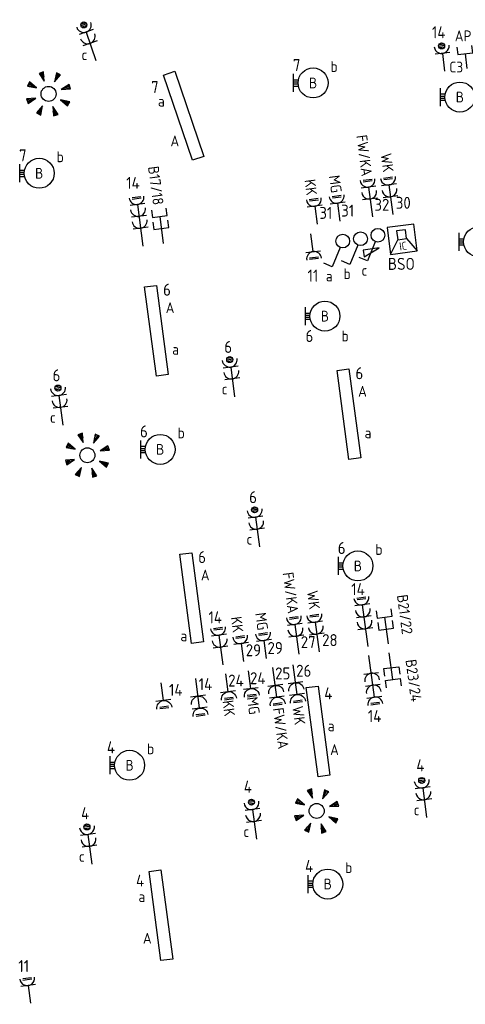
# Model space of a CAD drawing. Header units: millimetres. Extents: x 28812 to 120869, y 26747 to 104834.
# Tile 22 of 36: x 91890 to 99322, y 32278 to 48710. Entities that reach past the tile are written whole.
import ezdxf
from ezdxf.enums import TextEntityAlignment as Align

# ---------------------------------------------------------------- set-up
doc = ezdxf.new("R2010")
doc.units = ezdxf.units.MM
doc.header["$LTSCALE"] = 100
for name, color, linetype in [('EB62203-_ATTRIB', 2, 'Continuous'), ('EB63101-_ATTRIB', 2, 'Continuous'), ('EB63102-_ATTRIB', 2, 'Continuous'), ('EB63103-_ATTRIB', 2, 'Continuous'), ('EB63106-_ATTRIB', 2, 'Continuous'), ('EB6422--_ATTRIB', 2, 'Continuous'), ('EB6441--_ATTRIB', 2, 'Continuous'), ('EL62203-_KRACHT-WCD230', 3, 'Continuous'), ('EL63101-_LICHT-ARM', 3, 'Continuous'), ('EL63102-_LICHT-SCH', 3, 'Continuous'), ('EL63103-_LICHT-WCD230V', 3, 'Continuous'), ('EL63106-_LICHT-WCDPLAF', 3, 'Continuous'), ('EL6422--_INTERCOM', 3, 'Continuous'), ('EL6441--_DATACOM', 3, 'Continuous')]:
    doc.layers.add(name, color=color, linetype=linetype)
doc.styles.add('NORATT', font='iso.shx')
doc.styles.add('NORDIM', font='isocp.shx')

# ---------------------------------------------------------------- blocks, each defined once
blk = doc.blocks.new('ES3G10')
for p, q in [((-3.25, -1.5), (-3.25, 1.5)), ((-3.25, 0.52), (-2.44, 0.52)), ((-3.25, 0.17), (-2.49, 0.17)), ((-3.25, -0.17), (-2.49, -0.17)), ((-3.25, -0.52), (-2.44, -0.52))]:
    blk.add_line(p, q)
blk.add_circle((0, 0), 2.5)
at = {"style": 'NORATT', "flags": 9}
blk.add_attdef('GELIJK', text='', height=1.8, dxfattribs=at).set_placement((3.5, 5), align=Align.MIDDLE_CENTER)
at = {"color": 6, "style": 'NORATT'}
for tag, flags, p in [('SCHAK', 8, (3.5, 2.75)), ('A_CODE', 8, (0, 0)), ('GROEP', 8, (-3.5, -2.75)), ('KAST', 9, (3.5, -2.75))]:
    blk.add_attdef(tag, text='', height=1.8, dxfattribs=dict(at, flags=flags)).set_placement(p, align=Align.MIDDLE)
blk = doc.blocks.new('ES3W2P')
at = {"color": 0}
for p, q in [((0.43, 3.5), (-0.43, 3.5)), ((1.25, 2), (-1.25, 2)), ((0.5, 3.25), (-0.5, 3.25)), ((0.43, 3), (-0.43, 3)), ((0, 2), (0, -3)), ((1.25, 0), (-1.25, 0))]:
    blk.add_line(p, q, dxfattribs=at)
blk.add_circle((0, 3.25), 0.5, dxfattribs=at)
for centre in [(0, 3.25), (0, 1.25)]:
    blk.add_arc(centre, 1.25, 180, 0, dxfattribs=at)
at = {"color": 0, "style": 'NORATT'}
for tag, flags, p in [('VERMOGEN', 9, (-2.5, 4.5)), ('GROEP', 8, (0, 5.5)), ('KAST', 9, (2.5, 4.5)), ('SCHAK', 8, (-1.5, -1.5)), ('TAL', 8, (1.59, -1.64))]:
    blk.add_attdef(tag, text='', height=1.8, rotation=90, dxfattribs=dict(at, flags=flags)).set_placement(p, align=Align.MIDDLE)
at = {"style": 'NORATT', "width": 0.7, "flags": 8}
blk.add_attdef('DOEL', text='', height=1.8, rotation=90, dxfattribs=at).set_placement((-2.5, 5.5), align=Align.MIDDLE_LEFT)
at = {"style": 'NORATT', "flags": 9}
blk.add_attdef('GELIJK', text='', height=1.8, rotation=90, dxfattribs=at).set_placement((5, 5.5), align=Align.MIDDLE_CENTER)
blk.add_attdef('M_CODE', text='', height=1.8, dxfattribs=at).set_placement((0, 0), align=Align.MIDDLE_CENTER)
blk = doc.blocks.new('ES111352')
at = {"color": 0}
blk.add_line((0, 1.5), (0, -3), dxfattribs=at)
for points in [[(-1.25, 2.75), (-1.25, 1.5), (1.25, 1.5), (1.25, 2.75)], [(-1.25, 0.75), (-1.25, -0.5), (1.25, -0.5), (1.25, 0.75)]]:
    blk.add_lwpolyline(points, dxfattribs=at)
at = {"color": 0, "style": 'NORATT', "flags": 8}
blk.add_attdef('NUMMER1', text='', height=1.8, rotation=90, dxfattribs=at).set_placement((-1.5, 4.5), align=Align.MIDDLE_LEFT)
at = {"style": 'NORATT', "flags": 8}
blk.add_attdef('NUMMER', text='', height=1.8, rotation=90, dxfattribs=at).set_placement((1.5, 4.5), align=Align.MIDDLE_LEFT)
at = {"style": 'NORATT'}
for tag, flags, p in [('PANEEL', 9, (0, 3)), ('CODE', 9, (1, 3.5)), ('GRP', 8, (0, -5)), ('RUIMTE', 9, (0, -7.5))]:
    blk.add_attdef(tag, text='', height=1.8, dxfattribs=dict(at, flags=flags)).set_placement(p, align=Align.MIDDLE_LEFT)
at = {"style": 'NORATT', "flags": 8}
blk.add_attdef('M_CODE', text='', height=1.8, dxfattribs=at).set_placement((0, 0), align=Align.MIDDLE_CENTER)
blk = doc.blocks.new('ES3S1')
blk.add_lwpolyline([(0.58, 1), (2.31, 4), (3.61, 3.25)])
blk.add_circle((0, 0), 1.15)
at = {"style": 'NORATT'}
for tag, flags, p in [('SCHAK', 8, (3, 5.5)), ('KAST', 9, (-3, 0.5)), ('M_CODE', 9, (0, 0)), ('DOEL', 9, (-3, -2)), ('GROEP', 9, (-3, -4.5))]:
    blk.add_attdef(tag, text='', height=1.8, dxfattribs=dict(at, flags=flags)).set_placement(p, align=Align.MIDDLE_CENTER)
blk = doc.blocks.new('ES3W1L')
for p, q in [((1.25, 0), (-1.25, 0)), ((-0.75, 1.25), (0.75, 1.25)), ((-0.75, 1), (0.75, 1)), ((0, 0), (0, -3))]:
    blk.add_line(p, q)
blk.add_arc((0, 1.25), 1.25, 180, 0)
at = {"style": 'NORATT'}
for tag, flags, p in [('VERMOGEN', 9, (-2.5, 3)), ('GROEP', 8, (0, 3)), ('SCHAK', 8, (2.5, 3)), ('GELIJK', 9, (5, 3)), ('TAL', 8, (2.5, 3)), ('KAST', 9, (7, 3))]:
    blk.add_attdef(tag, text='', height=1.8, rotation=90, dxfattribs=dict(at, flags=flags)).set_placement(p, align=Align.MIDDLE_CENTER)
at = {"style": 'NORATT', "flags": 8}
blk.add_attdef('DOEL', text='', height=1.8, rotation=90, dxfattribs=at).set_placement((-2.5, 3), align=Align.MIDDLE_LEFT)
at = {"style": 'NORATT', "flags": 9}
blk.add_attdef('M_CODE', text='', height=1.8, dxfattribs=at).set_placement((0, 0), align=Align.MIDDLE_CENTER)
blk = doc.blocks.new('EJ3P31')
at = {"color": 0}
blk.add_lwpolyline([(-7.5, -1), (-7.5, 1), (7.5, 1), (7.5, -1)], close=True, dxfattribs=at)
at = {"style": 'NORATT', "flags": 9}
blk.add_attdef('GELIJK', text='', height=1.8, dxfattribs=at).set_placement((3.5, 5), align=Align.MIDDLE_CENTER)
at = {"color": 0, "style": 'NORATT'}
for tag, flags, p in [('A_CODE', 8, (-3.5, 2.75)), ('SCHAK', 8, (3.5, 2.75)), ('GROEP', 8, (-3.5, -2.75)), ('KAST', 9, (3.5, -2.75))]:
    blk.add_attdef(tag, text='', height=1.8, dxfattribs=dict(at, flags=flags)).set_placement(p, align=Align.MIDDLE)
blk = doc.blocks.new('ES3S1-R')
blk.add_lwpolyline([(0.58, 1), (2.31, 4), (3.61, 3.25)])
at = {"color": 2}
blk.add_lwpolyline([(0.1, 2.12), (2.75, 2.12), (2.75, 3.25)], close=True, dxfattribs=at)
blk.add_circle((0, 0), 1.15)
at = {"style": 'NORATT'}
for tag, flags, p in [('SCHAK', 8, (3, 5.5)), ('KAST', 9, (-3, 0.5)), ('M_CODE', 9, (0, 0)), ('DOEL', 9, (-3, -2)), ('GROEP', 9, (-3, -4.5))]:
    blk.add_attdef(tag, text='', height=1.8, dxfattribs=dict(at, flags=flags)).set_placement(p, align=Align.MIDDLE_CENTER)
blk = doc.blocks.new('ES3W2L')
for p, q in [((1.25, 2), (-1.25, 2)), ((-0.75, 3.25), (0.75, 3.25)), ((-0.75, 3), (0.75, 3)), ((0, 2), (0, -3)), ((1.25, 0), (-1.25, 0))]:
    blk.add_line(p, q)
for centre in [(0, 3.25), (0, 1.25)]:
    blk.add_arc(centre, 1.25, 180, 0)
at = {"style": 'NORATT'}
for tag, height, flags, p in [('GROEPI', 1.8, 9, (0, 9.5)), ('CODE', 3.5, 8, (0, 4.5)), ('M_CODE', 1.8, 9, (0, 0)), ('VERMOGENI', 1.8, 9, (0, -9.5)), ('DOELI', 1.8, 9, (0, -11.5))]:
    blk.add_attdef(tag, text='', height=height, dxfattribs=dict(at, flags=flags)).set_placement(p, align=Align.MIDDLE_CENTER)
for tag, flags, p in [('VERMOGEN', 9, (-2.5, 5)), ('GROEP', 8, (0, 5)), ('SCHAK', 8, (2.5, 5)), ('GELIJKI', 9, (5, 5)), ('GELIJK', 9, (5, 5)), ('TAL', 8, (2.5, 5)), ('KAST', 9, (7, 5))]:
    blk.add_attdef(tag, text='', height=1.8, rotation=90, dxfattribs=dict(at, flags=flags)).set_placement(p, align=Align.MIDDLE_CENTER)
at = {"style": 'NORATT', "flags": 8}
blk.add_attdef('DOEL', text='', height=1.8, rotation=90, dxfattribs=at).set_placement((-2.5, 5), align=Align.MIDDLE_LEFT)
blk = doc.blocks.new('ES652141')
for p, q in [((-0.2, 3.75), (-0.2, 3)), ((0, 3.75), (0, 2.25)), ((0.2, 3.75), (0.2, 3)), ((-2.79, 2.51), (-2.26, 1.98)), ((-2.65, 2.65), (-1.59, 1.59)), ((-2.51, 2.79), (-1.98, 2.26)), ((2.65, 2.65), (1.59, 1.59)), ((2.51, 2.79), (1.98, 2.26)), ((2.79, 2.51), (2.26, 1.98)), ((-3.75, 0.2), (-3, 0.2)), ((-3.75, 0), (-2.25, 0)), ((3.75, 0), (2.25, 0)), ((3.75, 0.2), (3, 0.2)), ((-3.75, -0.2), (-3, -0.2)), ((-2.65, -2.65), (-1.59, -1.59)), ((2.65, -2.65), (1.59, -1.59)), ((3.75, -0.2), (3, -0.2)), ((-2.79, -2.51), (-2.26, -1.98)), ((-2.51, -2.79), (-1.98, -2.26)), ((-0.2, -3.75), (-0.2, -3)), ((0, -3.75), (0, -2.25)), ((0.2, -3.75), (0.2, -3)), ((2.51, -2.79), (1.98, -2.26)), ((2.79, -2.51), (2.26, -1.98))]:
    blk.add_line(p, q)
for points in [[(0, 2.25), (0.4, 3.75), (-0.4, 3.75)], [(-1.59, 1.59), (-2.37, 2.93), (-2.93, 2.37)], [(1.59, 1.59), (2.93, 2.37), (2.37, 2.93)], [(-2.25, 0), (-3.75, 0.4), (-3.75, -0.4)], [(2.25, 0), (3.75, -0.4), (3.75, 0.4)], [(-1.59, -1.59), (-2.93, -2.37), (-2.37, -2.93)], [(1.59, -1.59), (2.37, -2.93), (2.93, -2.37)], [(0, -2.25), (-0.4, -3.75), (0.4, -3.75)]]:
    blk.add_lwpolyline(points, close=True)
blk.add_circle((0, 0), 1.25)
at = {"style": 'NORATT'}
blk.add_attdef('NUMMER', text='', height=1.8, dxfattribs=at).set_placement((0, 5), align=Align.MIDDLE)
for tag, flags, p in [('PANEEL', 9, (0, 3)), ('CODE', 9, (1, 3.5)), ('GRP', 8, (0, -5)), ('RUIMTE', 9, (0, -7.5))]:
    blk.add_attdef(tag, text='', height=1.8, dxfattribs=dict(at, flags=flags)).set_placement(p, align=Align.MIDDLE_LEFT)
at = {"style": 'NORATT', "flags": 8}
blk.add_attdef('M_CODE', text='', height=1.8, dxfattribs=at).set_placement((0, 0), align=Align.MIDDLE_CENTER)
blk = doc.blocks.new('ES3W3L')
at = {"color": 2}
for p, q in [((-0.75, 5.25), (0.75, 5.25)), ((-0.75, 5), (0.75, 5))]:
    blk.add_line(p, q, dxfattribs=at)
at = {"color": 0}
for p, q in [((1.25, 4), (-1.25, 4)), ((0, 4), (0, -3)), ((1.25, 2), (-1.25, 2)), ((1.25, 0), (-1.25, 0))]:
    blk.add_line(p, q, dxfattribs=at)
for centre in [(0, 5.25), (0, 3.25), (0, 1.25)]:
    blk.add_arc(centre, 1.25, 180, 0, dxfattribs=at)
at = {"style": 'NORATT'}
for tag, flags, p in [('VERMOGEN', 9, (-2.5, 7)), ('GROEP', 8, (0, 7)), ('SCHAK', 8, (2.5, 7)), ('GELIJK', 9, (5, 7)), ('KAST', 9, (7, 7)), ('TAL', 8, (2.5, 7))]:
    blk.add_attdef(tag, text='', height=1.8, rotation=90, dxfattribs=dict(at, flags=flags)).set_placement(p, align=Align.MIDDLE_CENTER)
at = {"style": 'NORATT', "flags": 8}
blk.add_attdef('DOEL', text='', height=1.8, rotation=90, dxfattribs=at).set_placement((-2.5, 7), align=Align.MIDDLE_LEFT)
at = {"style": 'NORATT', "flags": 9}
blk.add_attdef('M_CODE', text='', height=1.8, dxfattribs=at).set_placement((0, 0), align=Align.MIDDLE_CENTER)
blk = doc.blocks.new('ES111605')
at = {"color": 0}
for p, q in [((0, 1), (3, 3)), ((0, -1), (0, 1)), ((-2, -1), (-2, -1)), ((3, -3), (0, -1))]:
    blk.add_line(p, q, dxfattribs=at)
for points in [[(3, 3), (-3, 3), (-3, -3), (3, -3)], [(-2, 1), (-2, -1), (0, -1), (0, 1)]]:
    blk.add_lwpolyline(points, close=True, dxfattribs=at)
at = {"color": 0, "style": 'NORATT', "flags": 8}
for tag, p in [('NUMMER', (5, 0)), ('CODE', (1.5, 0))]:
    blk.add_attdef(tag, text='', height=1.8, rotation=270, dxfattribs=at).set_placement(p, align=Align.MIDDLE)
at = {"style": 'NORATT'}
for tag, flags, p in [('PANEEL', 9, (0, 3)), ('GRP', 8, (0, -5)), ('RUIMTE', 9, (0, -7.5))]:
    blk.add_attdef(tag, text='', height=1.8, dxfattribs=dict(at, flags=flags)).set_placement(p, align=Align.MIDDLE_LEFT)
at = {"style": 'NORATT', "flags": 8}
blk.add_attdef('M_CODE', text='', height=1.8, dxfattribs=at).set_placement((0, 0), align=Align.MIDDLE_CENTER)
blk = doc.blocks.new('ES3W1P')
at = {"color": 0}
for p, q in [((1.25, 0), (-1.25, 0)), ((0.5, 1.25), (-0.5, 1.25)), ((0.43, 1.5), (-0.43, 1.5)), ((0.43, 1), (-0.43, 1)), ((0, 0), (0, -3))]:
    blk.add_line(p, q, dxfattribs=at)
blk.add_circle((0, 1.25), 0.5, dxfattribs=at)
blk.add_arc((0, 1.25), 1.25, 180, 0, dxfattribs=at)
at = {"style": 'NORATT'}
for tag, flags, p in [('VERMOGEN', 9, (-2.5, 3.5)), ('GROEP', 8, (0, 3.5)), ('SCHAK', 8, (2.5, 3.5)), ('GELIJK', 9, (5, 3.5)), ('TAL', 8, (2.5, 3.5)), ('KAST', 9, (7, 3.5))]:
    blk.add_attdef(tag, text='', height=1.8, rotation=90, dxfattribs=dict(at, flags=flags)).set_placement(p, align=Align.MIDDLE_CENTER)
at = {"style": 'NORATT', "flags": 8}
blk.add_attdef('DOEL', text='', height=1.8, rotation=90, dxfattribs=at).set_placement((-2.5, 3.5), align=Align.MIDDLE_LEFT)
at = {"style": 'NORATT', "flags": 9}
blk.add_attdef('M_CODE', text='', height=1.8, dxfattribs=at).set_placement((0, 0), align=Align.MIDDLE_CENTER)
blk = doc.blocks.new('ES111351')
blk.add_line((0, -0.5), (0, -3))
blk.add_lwpolyline([(-1.25, 0.75), (-1.25, -0.5), (1.25, -0.5), (1.25, 0.75)])
at = {"style": 'NORATT', "flags": 8}
blk.add_attdef('NUMMER', text='', height=1.8, rotation=90, dxfattribs=at).set_placement((0, 2.5), align=Align.MIDDLE_LEFT)
at = {"style": 'NORATT'}
for tag, flags, p in [('PANEEL', 9, (0, 3)), ('CODE', 9, (1, 3.5)), ('GRP', 8, (0, -5)), ('RUIMTE', 9, (0, -7.5))]:
    blk.add_attdef(tag, text='', height=1.8, dxfattribs=dict(at, flags=flags)).set_placement(p, align=Align.MIDDLE_LEFT)
at = {"style": 'NORATT', "flags": 8}
blk.add_attdef('M_CODE', text='', height=1.8, dxfattribs=at).set_placement((0, 0), align=Align.MIDDLE_CENTER)

msp = doc.modelspace()

# ---------------------------------------------------------------- block references
at = {"layer": 'EL62203-_KRACHT-WCD230'}
ref = msp.add_blockref('ES3W2L', (97734, 45718, -13800), dxfattribs=dict(at, xscale=100.0000000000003, yscale=100.0000000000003, zscale=100.0000000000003, rotation=7.500000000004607))
ref.add_attrib('DOEL', 'FW/KA', dxfattribs={"layer": 'EB62203-_ATTRIB', "color": 1, "height": 180, "rotation": -442.5, "style": 'NORATT', "flags": 8}).set_placement((97682, 46101, -13800), align=Align.MIDDLE_RIGHT)
ref = msp.add_blockref('ES3W2L', (98074, 45754), dxfattribs=dict(at, xscale=100.0000000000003, yscale=100.0000000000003, zscale=100.0000000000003, rotation=7.500000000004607))
ref.add_attrib('DOEL', 'WK', dxfattribs={"layer": 'EB62203-_ATTRIB', "color": 1, "height": 180, "rotation": -442.5, "style": 'NORATT', "flags": 8}).set_placement((98039, 46168), align=Align.MIDDLE_RIGHT)
ref = msp.add_blockref('ES3W2L', (96505, 38420, -13800), dxfattribs=dict(at, xscale=100.0000000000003, yscale=100.0000000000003, zscale=100.0000000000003, rotation=7.500000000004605))
ref.add_attrib('DOEL', 'FW/KA', dxfattribs={"layer": 'EB62203-_ATTRIB', "color": 1, "height": 180, "rotation": -442.5, "style": 'NORATT', "flags": 8}).set_placement((96453, 38803, -13800), align=Align.MIDDLE_RIGHT)
ref = msp.add_blockref('ES3W2L', (96845, 38456), dxfattribs=dict(at, xscale=100.0000000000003, yscale=100.0000000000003, zscale=100.0000000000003, rotation=7.500000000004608))
ref.add_attrib('DOEL', 'WK', dxfattribs={"layer": 'EB62203-_ATTRIB', "color": 1, "height": 180, "rotation": -442.5, "style": 'NORATT', "flags": 8}).set_placement((96810, 38870), align=Align.MIDDLE_RIGHT)
ref = msp.add_blockref('ES3W2L', (96489, 37645), dxfattribs=dict(at, xscale=-100.0000000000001, yscale=100.000000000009, zscale=100, rotation=187.4999999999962))
ref.add_attrib('DOEL', 'WK', dxfattribs={"layer": 'EB62203-_ATTRIB', "color": 1, "height": 180, "rotation": 277.5, "style": 'NORATT', "flags": 8}).set_placement((96567, 36944), align=Align.MIDDLE_RIGHT)
ref = msp.add_blockref('ES3W2L', (96152, 37600, -13800), dxfattribs=dict(at, xscale=-100.0000000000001, yscale=100.000000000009, zscale=100, rotation=187.4999999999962))
ref.add_attrib('DOEL', 'FW/KA', dxfattribs={"layer": 'EB62203-_ATTRIB', "color": 1, "height": 180, "rotation": 277.5, "style": 'NORATT', "flags": 8}).set_placement((96290, 36542, -13800), align=Align.MIDDLE_RIGHT)
at = {"layer": 'EL62203-_KRACHT-WCD230', "xscale": -100.0000000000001, "yscale": 100.000000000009, "zscale": 100, "rotation": 187.4999999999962}
msp.add_blockref('ES3W2L', (94864, 37420), dxfattribs=at)
at = {"layer": 'EL63101-_LICHT-ARM'}
ref = msp.add_blockref('ES3G10', (96783, 47654, -14200), dxfattribs=dict(at, xscale=100, yscale=100, zscale=100))
ref.add_attrib('A_CODE', 'B', dxfattribs={"layer": 'EB63101-_ATTRIB', "color": 1, "height": 180, "style": 'NORATT', "flags": 8}).set_placement((96783, 47654, -14200), align=Align.MIDDLE)
ref.add_attrib('SCHAK', 'b', dxfattribs={"layer": 'EB63101-_ATTRIB', "color": 1, "height": 180, "style": 'NORATT', "flags": 8}).set_placement((97133, 47929, -14200), align=Align.MIDDLE)
for p, xscale, yscale, zscale, rotation in [((92371, 47472, 2600), 100.0000000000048, 100.0000000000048, 100.0000000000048, 288.7499999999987), ((93019, 41441, -14200), 100.0000000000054, 100.0000000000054, 100.0000000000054, 288.7499999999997), ((96843, 35505, -14200), 100, 100, 100, 288.7500000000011)]:
    msp.add_blockref('ES652141', p, dxfattribs=dict(at, xscale=xscale, yscale=yscale, zscale=zscale, rotation=rotation))
ref = msp.add_blockref('EJ3P31', (94625, 47107), dxfattribs=dict(at, xscale=100.0000000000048, yscale=100.0000000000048, zscale=100.0000000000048, rotation=108.7499999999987))
ref.add_attrib('A_CODE', 'A', dxfattribs={"layer": 'EB63101-_ATTRIB', "color": 1, "height": 180, "style": 'NORATT', "flags": 8}).set_placement((94477, 46687), align=Align.MIDDLE)
ref.add_attrib('SCHAK', 'a', dxfattribs={"layer": 'EB63101-_ATTRIB', "color": 1, "height": 180, "style": 'NORATT', "flags": 8}).set_placement((94252, 47350), align=Align.MIDDLE)
ref = msp.add_blockref('ES3G10', (99232, 47419, -14400), dxfattribs=dict(at, xscale=100, yscale=100, zscale=100))
ref.add_attrib('A_CODE', 'B', dxfattribs={"layer": 'EB63101-_ATTRIB', "color": 1, "height": 180, "style": 'NORATT', "flags": 8}).set_placement((99232, 47419, -14400), align=Align.MIDDLE)
ref = msp.add_blockref('ES3G10', (92215, 46147, -14200), dxfattribs=dict(at, xscale=100, yscale=100, zscale=100))
ref.add_attrib('A_CODE', 'B', dxfattribs={"layer": 'EB63101-_ATTRIB', "color": 1, "height": 180, "style": 'NORATT', "flags": 8}).set_placement((92215, 46147, -14200), align=Align.MIDDLE)
ref.add_attrib('SCHAK', 'b', dxfattribs={"layer": 'EB63101-_ATTRIB', "color": 1, "height": 180, "style": 'NORATT', "flags": 8}).set_placement((92565, 46422, -14200), align=Align.MIDDLE)
ref = msp.add_blockref('ES3G10', (99542, 45003, -14400), dxfattribs=dict(at, xscale=100, yscale=100, zscale=100))
ref.add_attrib('A_CODE', 'B', dxfattribs={"layer": 'EB63101-_ATTRIB', "color": 1, "height": 180, "style": 'NORATT', "flags": 8}).set_placement((99542, 45003, -14400), align=Align.MIDDLE)
ref = msp.add_blockref('EJ3P31', (94171, 43520), dxfattribs=dict(at, xscale=99.99999999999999, yscale=99.99999999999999, zscale=99.99999999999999, rotation=277.4999999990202))
ref.add_attrib('A_CODE', 'A', dxfattribs={"layer": 'EB63101-_ATTRIB', "color": 1, "height": 180, "style": 'NORATT', "flags": 8}).set_placement((94398, 43903), align=Align.MIDDLE)
ref.add_attrib('SCHAK', 'a', dxfattribs={"layer": 'EB63101-_ATTRIB', "color": 1, "height": 180, "style": 'NORATT', "flags": 8}).set_placement((94490, 43209), align=Align.MIDDLE)
ref = msp.add_blockref('ES3G10', (96981, 43763, -14200), dxfattribs=dict(at, xscale=100, yscale=100, zscale=100))
ref.add_attrib('A_CODE', 'B', dxfattribs={"layer": 'EB63101-_ATTRIB', "color": 1, "height": 180, "style": 'NORATT', "flags": 8}).set_placement((96981, 43763, -14200), align=Align.MIDDLE)
ref.add_attrib('SCHAK', 'b', dxfattribs={"layer": 'EB63101-_ATTRIB', "color": 1, "height": 180, "style": 'NORATT', "flags": 8}).set_placement((97318, 43432, -14200), align=Align.MIDDLE)
ref = msp.add_blockref('EJ3P31', (97380, 42126), dxfattribs=dict(at, xscale=99.99999999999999, yscale=99.99999999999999, zscale=99.99999999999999, rotation=277.4999999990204))
ref.add_attrib('A_CODE', 'A', dxfattribs={"layer": 'EB63101-_ATTRIB', "color": 1, "height": 180, "style": 'NORATT', "flags": 8}).set_placement((97607, 42509), align=Align.MIDDLE)
ref.add_attrib('SCHAK', 'a', dxfattribs={"layer": 'EB63101-_ATTRIB', "color": 1, "height": 180, "style": 'NORATT', "flags": 8}).set_placement((97699, 41815), align=Align.MIDDLE)
ref = msp.add_blockref('ES3G10', (94233, 41539, -14200), dxfattribs=dict(at, xscale=100, yscale=100, zscale=100))
ref.add_attrib('A_CODE', 'B', dxfattribs={"layer": 'EB63101-_ATTRIB', "color": 1, "height": 180, "style": 'NORATT', "flags": 8}).set_placement((94233, 41539, -14200), align=Align.MIDDLE)
ref.add_attrib('SCHAK', 'b', dxfattribs={"layer": 'EB63101-_ATTRIB', "color": 1, "height": 180, "style": 'NORATT', "flags": 8}).set_placement((94583, 41814, -14200), align=Align.MIDDLE)
ref = msp.add_blockref('ES3G10', (97531, 39594, -14200), dxfattribs=dict(at, xscale=100, yscale=100, zscale=100))
ref.add_attrib('A_CODE', 'B', dxfattribs={"layer": 'EB63101-_ATTRIB', "color": 1, "height": 180, "style": 'NORATT', "flags": 8}).set_placement((97531, 39594, -14200), align=Align.MIDDLE)
ref.add_attrib('SCHAK', 'b', dxfattribs={"layer": 'EB63101-_ATTRIB', "color": 1, "height": 180, "style": 'NORATT', "flags": 8}).set_placement((97881, 39869, -14200), align=Align.MIDDLE)
ref = msp.add_blockref('EJ3P31', (94757, 39058), dxfattribs=dict(at, xscale=99.99999999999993, yscale=99.99999999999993, zscale=99.99999999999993, rotation=277.4999999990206))
ref.add_attrib('A_CODE', 'A', dxfattribs={"layer": 'EB63101-_ATTRIB', "color": 1, "height": 180, "style": 'NORATT', "flags": 8}).set_placement((94984, 39441), align=Align.MIDDLE)
ref.add_attrib('SCHAK', 'a', dxfattribs={"layer": 'EB63101-_ATTRIB', "color": 1, "height": 180, "style": 'NORATT', "flags": 8}).set_placement((94627, 38427), align=Align.MIDDLE)
ref = msp.add_blockref('EJ3P31', (96867, 36832), dxfattribs=dict(at, xscale=99.99999999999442, yscale=99.99999999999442, zscale=99.99999999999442, rotation=97.50000000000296))
ref.add_attrib('A_CODE', 'A', dxfattribs={"layer": 'EB63101-_ATTRIB', "color": 1, "height": 180, "style": 'NORATT', "flags": 8}).set_placement((97140, 36527), align=Align.MIDDLE)
ref.add_attrib('SCHAK', 'a', dxfattribs={"layer": 'EB63101-_ATTRIB', "color": 1, "height": 180, "style": 'NORATT', "flags": 8}).set_placement((97084, 36925), align=Align.MIDDLE)
ref = msp.add_blockref('ES3G10', (93723, 36267, -14200), dxfattribs=dict(at, xscale=100, yscale=100, zscale=100))
ref.add_attrib('A_CODE', 'B', dxfattribs={"layer": 'EB63101-_ATTRIB', "color": 1, "height": 180, "style": 'NORATT', "flags": 8}).set_placement((93723, 36267, -14200), align=Align.MIDDLE)
ref.add_attrib('SCHAK', 'b', dxfattribs={"layer": 'EB63101-_ATTRIB', "color": 1, "height": 180, "style": 'NORATT', "flags": 8}).set_placement((94073, 36542, -14200), align=Align.MIDDLE)
ref = msp.add_blockref('ES3G10', (97028, 34285, -14200), dxfattribs=dict(at, xscale=100, yscale=100, zscale=100))
ref.add_attrib('A_CODE', 'B', dxfattribs={"layer": 'EB63101-_ATTRIB', "color": 1, "height": 180, "style": 'NORATT', "flags": 8}).set_placement((97028, 34285, -14200), align=Align.MIDDLE)
ref.add_attrib('SCHAK', 'b', dxfattribs={"layer": 'EB63101-_ATTRIB', "color": 1, "height": 180, "style": 'NORATT', "flags": 8}).set_placement((97378, 34560, -14200), align=Align.MIDDLE)
ref = msp.add_blockref('EJ3P31', (94245, 33764), dxfattribs=dict(at, xscale=99.99999999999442, yscale=99.99999999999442, zscale=99.99999999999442, rotation=97.50000000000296))
ref.add_attrib('A_CODE', 'A', dxfattribs={"layer": 'EB63101-_ATTRIB', "color": 1, "height": 180, "style": 'NORATT', "flags": 8}).set_placement((94018, 33381), align=Align.MIDDLE)
ref.add_attrib('SCHAK', 'a', dxfattribs={"layer": 'EB63101-_ATTRIB', "color": 1, "height": 180, "style": 'NORATT', "flags": 8}).set_placement((93927, 34075), align=Align.MIDDLE)
at = {"layer": 'EL63102-_LICHT-SCH'}
ref = msp.add_blockref('ES3S1-R', (97865, 45112, -16800), dxfattribs=dict(at, xscale=99.99999999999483, yscale=99.99999999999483, zscale=99.99999999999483, rotation=187.500000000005))
ref.add_attrib('SCHAK', 'c', dxfattribs={"layer": 'EB63102-_ATTRIB', "color": 1, "height": 180, "style": 'NORATT', "flags": 8}).set_placement((97639, 44527, -16800), align=Align.MIDDLE_CENTER)
ref = msp.add_blockref('ES3S1', (97278, 45015, -16800), dxfattribs=dict(at, xscale=99.99999999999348, yscale=99.99999999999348, zscale=99.99999999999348, rotation=187.4999999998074))
ref.add_attrib('SCHAK', 'a', dxfattribs={"layer": 'EB63102-_ATTRIB', "color": 1, "height": 180, "style": 'NORATT', "flags": 8}).set_placement((97052, 44431, -16800), align=Align.MIDDLE_CENTER)
ref = msp.add_blockref('ES3S1', (97575, 45054, -16800), dxfattribs=dict(at, xscale=99.99999999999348, yscale=99.99999999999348, zscale=99.99999999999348, rotation=187.4999999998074))
ref.add_attrib('SCHAK', 'b', dxfattribs={"layer": 'EB63102-_ATTRIB', "color": 1, "height": 180, "style": 'NORATT', "flags": 8}).set_placement((97350, 44470, -16800), align=Align.MIDDLE_CENTER)
at = {"layer": 'EL63103-_LICHT-WCD230V'}
ref = msp.add_blockref('ES3W1L', (97192, 45647, -15750), dxfattribs=dict(at, xscale=99.99999999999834, yscale=99.99999999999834, zscale=99.99999999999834, rotation=7.499999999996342))
ref.add_attrib('DOEL', 'MG', dxfattribs={"layer": 'EB63103-_ATTRIB', "color": 1, "height": 180, "rotation": -442.5, "style": 'NORATT', "flags": 8}).set_placement((97174, 45822, -15750), align=Align.MIDDLE_RIGHT)
ref = msp.add_blockref('ES3W1L', (96811, 45597, -15750), dxfattribs=dict(at, xscale=100.0000000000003, yscale=100.0000000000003, zscale=100.0000000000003, rotation=7.500000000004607))
ref.add_attrib('DOEL', 'KK', dxfattribs={"layer": 'EB63103-_ATTRIB', "color": 1, "height": 180, "rotation": -442.5, "style": 'NORATT', "flags": 8}).set_placement((96763, 45782, -15750), align=Align.MIDDLE_RIGHT)
for name, p, xscale, yscale, zscale, rotation in [('ES3W3L', (93906, 45230), 100, 100, 100, 7.499999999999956), ('ES3W1L', (96784, 44839), 99.99999999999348, 99.99999999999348, 99.99999999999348, 187.4999999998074), ('ES3W3L', (97656, 38546), 100, 100, 100, 7.499999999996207), ('ES3W2L', (95240, 38239), 100.0000000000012, 100.0000000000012, 100.0000000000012, 7.49999999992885), ('ES3W3L', (97753, 37802), 100, 100, 100, 187.4999999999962), ('ES3W1L', (94286, 37346, -15750), -100.0000000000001, 100.000000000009, 100, 187.4999999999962), ('ES3W1L', (92030, 32592, -15750), 100.0000000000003, 100.0000000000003, 100.0000000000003, 7.500000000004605)]:
    msp.add_blockref(name, p, dxfattribs=dict(at, xscale=xscale, yscale=yscale, zscale=zscale, rotation=rotation))
ref = msp.add_blockref('ES3W1L', (95583, 38299, -15750), dxfattribs=dict(at, xscale=100.0000000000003, yscale=100.0000000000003, zscale=100.0000000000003, rotation=7.500000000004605))
ref.add_attrib('DOEL', 'KK', dxfattribs={"layer": 'EB63103-_ATTRIB', "color": 1, "height": 180, "rotation": -442.5, "style": 'NORATT', "flags": 8}).set_placement((95534, 38484, -15750), align=Align.MIDDLE_RIGHT)
ref = msp.add_blockref('ES3W1L', (95963, 38349, -15750), dxfattribs=dict(at, xscale=99.99999999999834, yscale=99.99999999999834, zscale=99.99999999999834, rotation=7.499999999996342))
ref.add_attrib('DOEL', 'MG', dxfattribs={"layer": 'EB63103-_ATTRIB', "color": 1, "height": 180, "rotation": -442.5, "style": 'NORATT', "flags": 8}).set_placement((95945, 38523, -15750), align=Align.MIDDLE_RIGHT)
ref = msp.add_blockref('ES3W1L', (95365, 37495, -15750), dxfattribs=dict(at, xscale=-100.0000000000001, yscale=100.000000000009, zscale=100, rotation=187.4999999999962))
ref.add_attrib('DOEL', 'KK', dxfattribs={"layer": 'EB63103-_ATTRIB', "color": 1, "height": 180, "rotation": 277.5, "style": 'NORATT', "flags": 8}).set_placement((95395, 37087, -15750), align=Align.MIDDLE_RIGHT)
ref = msp.add_blockref('ES3W1L', (95746, 37546, -15750), dxfattribs=dict(at, xscale=-99.99999999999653, yscale=100.000000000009, zscale=100, rotation=187.4999999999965))
ref.add_attrib('DOEL', 'MG', dxfattribs={"layer": 'EB63103-_ATTRIB', "color": 1, "height": 180, "rotation": 277.5, "style": 'NORATT', "flags": 8}).set_placement((95807, 37117, -15750), align=Align.MIDDLE_RIGHT)
at = {"layer": 'EL63106-_LICHT-WCDPLAF'}
ref = msp.add_blockref('ES3W2P', (93063, 48315, -16800), dxfattribs=dict(at, xscale=100, yscale=100, zscale=100, rotation=18.72644581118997))
ref.add_attrib('SCHAK', 'c', dxfattribs={"layer": 'EB63106-_ATTRIB', "color": 1, "height": 180, "style": 'NORATT', "flags": 8}).set_placement((92969, 48125, -16800), align=Align.MIDDLE)
at = {"layer": 'EL63106-_LICHT-WCDPLAF', "xscale": 100, "yscale": 100, "zscale": 100, "rotation": 6.722661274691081}
msp.add_blockref('ES3W1P', (98942, 48147, -16800), dxfattribs=at)
at = {"layer": 'EL63106-_LICHT-WCDPLAF'}
ref = msp.add_blockref('ES3W2P', (95435, 42715, -13800), dxfattribs=dict(at, xscale=100.0000000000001, yscale=100.0000000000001, zscale=100.0000000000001, rotation=7.499999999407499))
ref.add_attrib('SCHAK', 'c', dxfattribs={"layer": 'EB63106-_ATTRIB', "color": 1, "height": 180, "style": 'NORATT', "flags": 8}).set_placement((95306, 42547, -13800), align=Align.MIDDLE)
ref = msp.add_blockref('ES3W2P', (92571, 42241, -13800), dxfattribs=dict(at, xscale=100.0000000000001, yscale=100.0000000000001, zscale=100.0000000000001, rotation=7.499999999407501))
ref.add_attrib('SCHAK', 'c', dxfattribs={"layer": 'EB63106-_ATTRIB', "color": 1, "height": 180, "style": 'NORATT', "flags": 8}).set_placement((92442, 42073, -13800), align=Align.MIDDLE)
ref = msp.add_blockref('ES3W2P', (95850, 40208, -13800), dxfattribs=dict(at, xscale=100.0000000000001, yscale=100.0000000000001, zscale=100.0000000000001, rotation=7.499999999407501))
ref.add_attrib('SCHAK', 'c', dxfattribs={"layer": 'EB63106-_ATTRIB', "color": 1, "height": 180, "style": 'NORATT', "flags": 8}).set_placement((95721, 40040, -13800), align=Align.MIDDLE)
ref = msp.add_blockref('ES3W2P', (98638, 35692, -10800), dxfattribs=dict(at, xscale=100.0000000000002, yscale=100.0000000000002, zscale=100.0000000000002, rotation=7.499999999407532))
ref.add_attrib('SCHAK', 'c', dxfattribs={"layer": 'EB63106-_ATTRIB', "color": 1, "height": 180, "style": 'NORATT', "flags": 8}).set_placement((98509, 35523, -10800), align=Align.MIDDLE)
ref = msp.add_blockref('ES3W2P', (95798, 35329, -13800), dxfattribs=dict(at, xscale=100, yscale=100, zscale=100, rotation=7.499999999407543))
ref.add_attrib('SCHAK', 'c', dxfattribs={"layer": 'EB63106-_ATTRIB', "color": 1, "height": 180, "style": 'NORATT', "flags": 8}).set_placement((95669, 35161, -13800), align=Align.MIDDLE)
ref = msp.add_blockref('ES3W2P', (93054, 34916, -13800), dxfattribs=dict(at, xscale=100.0000000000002, yscale=100.0000000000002, zscale=100.0000000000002, rotation=7.499999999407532))
ref.add_attrib('SCHAK', 'c', dxfattribs={"layer": 'EB63106-_ATTRIB', "color": 1, "height": 180, "style": 'NORATT', "flags": 8}).set_placement((92925, 34747, -13800), align=Align.MIDDLE)
at = {"layer": 'EL6422--_INTERCOM'}
ref = msp.add_blockref('ES111605', (98269, 45046, -16800), dxfattribs=dict(at, xscale=74.99999999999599, yscale=74.99999999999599, zscale=74.99999999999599, rotation=277.4999999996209))
ref.add_attrib('CODE', 'IC', dxfattribs={"layer": 'EB6422--_ATTRIB', "color": 1, "height": 135, "rotation": 7.5, "style": 'NORATT', "flags": 8}).set_placement((98284, 44934, -16800), align=Align.MIDDLE)
at = {"layer": 'EL6441--_DATACOM'}
ref = msp.add_blockref('ES111351', (99315, 48191, -16800), dxfattribs=dict(at, xscale=100, yscale=100, zscale=100, rotation=6.722661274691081))
ref.add_attrib('M_CODE', 'C3', dxfattribs={"layer": '0', "color": 1, "height": 180, "style": 'NORATT', "flags": 8}).set_placement((99171, 47919, -16800), align=Align.MIDDLE_CENTER)
ref.add_attrib('NUMMER', 'AP', dxfattribs={"layer": '0', "color": 1, "height": 180, "style": 'NORATT', "flags": 8}).set_placement((99286, 48440, -16800), align=Align.MIDDLE)
ref = msp.add_blockref('ES111352', (94246, 45275), dxfattribs=dict(at, xscale=100.0000000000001, yscale=100.0000000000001, zscale=100.0000000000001, rotation=7.499999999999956))
ref.add_attrib('NUMMER1', 'B17/18', dxfattribs={"layer": 'EB6441--_ATTRIB', "color": 1, "height": 180, "rotation": 277.5, "style": 'NORATT', "flags": 8}).set_placement((94203, 45619), align=Align.MIDDLE_RIGHT)
ref = msp.add_blockref('ES111352', (97996, 38590), dxfattribs=dict(at, xscale=100.0000000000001, yscale=100.0000000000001, zscale=100.0000000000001, rotation=7.499999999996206))
ref.add_attrib('NUMMER1', 'B21/22', dxfattribs={"layer": 'EB6441--_ATTRIB', "color": 1, "height": 180, "rotation": 277.5, "style": 'NORATT', "flags": 8}).set_placement((98357, 38454), align=Align.MIDDLE_RIGHT)
ref = msp.add_blockref('ES111352', (98094, 37847), dxfattribs=dict(at, xscale=-100.0000000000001, yscale=100.000000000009, zscale=100, rotation=187.4999999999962))
ref.add_attrib('NUMMER1', 'B23/24', dxfattribs={"layer": 'EB6441--_ATTRIB', "color": 1, "height": 180, "rotation": 277.5, "style": 'NORATT', "flags": 8}).set_placement((98506, 37330), align=Align.MIDDLE_RIGHT)

# ---------------------------------------------------------------- texts
at = {"layer": 'EL63101-_LICHT-ARM', "color": 1, "style": 'NORDIM'}
for s, p in [('7', (96447, 47854, -32550)), ('7', (94081, 47485, -18350)), ('7', (91879, 46346, -32550)), ('BSO', (98030, 44535, -18350)), ('6', (94282, 44104, -20950)), ('6', (96657, 43331, -32550)), ('6', (95302, 43149, -32550)), ('6', (97490, 42710, -20950)), ('6', (92438, 42675, -32550)), ('6', (93897, 41739, -32550)), ('6', (95717, 40642, -32550)), ('6', (97195, 39793, -32550)), ('6', (94867, 39642, -20950)), ('4', (96969, 37367, -18350)), ('4', (93344, 36466, -32550)), ('4', (98505, 36166, -35550)), ('4', (95628, 35809, -32550)), ('4', (92914, 35366, -32550)), ('4', (96649, 34485, -32550)), ('4', (93830, 34244, -18350))]:
    msp.add_text(s, height=200, dxfattribs=at).set_placement(p)
at = {"layer": 'EL63103-_LICHT-WCD230V', "color": 7, "style": 'NORDIM'}
for s, p in [('14', (98766, 48400, -35800)), ('14', (93666, 45887, -33400)), ('32', (97806, 45521, -33400)), ('30', (98163, 45554, -33400)), ('31', (96888, 45385, -33400)), ('31', (97252, 45424, -16600)), ('11', (96691, 44338, -33400)), ('14', (97420, 39107, -33400)), ('14', (95038, 38636, -33400)), ('28', (96934, 38256, -33400)), ('29', (95660, 38087, -33400)), ('29', (96023, 38125, -16600)), ('27', (96577, 38222, -33400)), ('24', (95731, 37620, -16600)), ('25', (96150, 37700, -33400)), ('26', (96501, 37745, -33400)), ('14', (94876, 37521, -33400)), ('24', (95368, 37581, -33400)), ('14', (94380, 37426)), ('14', (97697, 36989, -33400)), ('11', (91867, 32817, -33400))]:
    msp.add_text(s, height=200, dxfattribs=at).set_placement(p)

doc.saveas('drawing.dxf')
